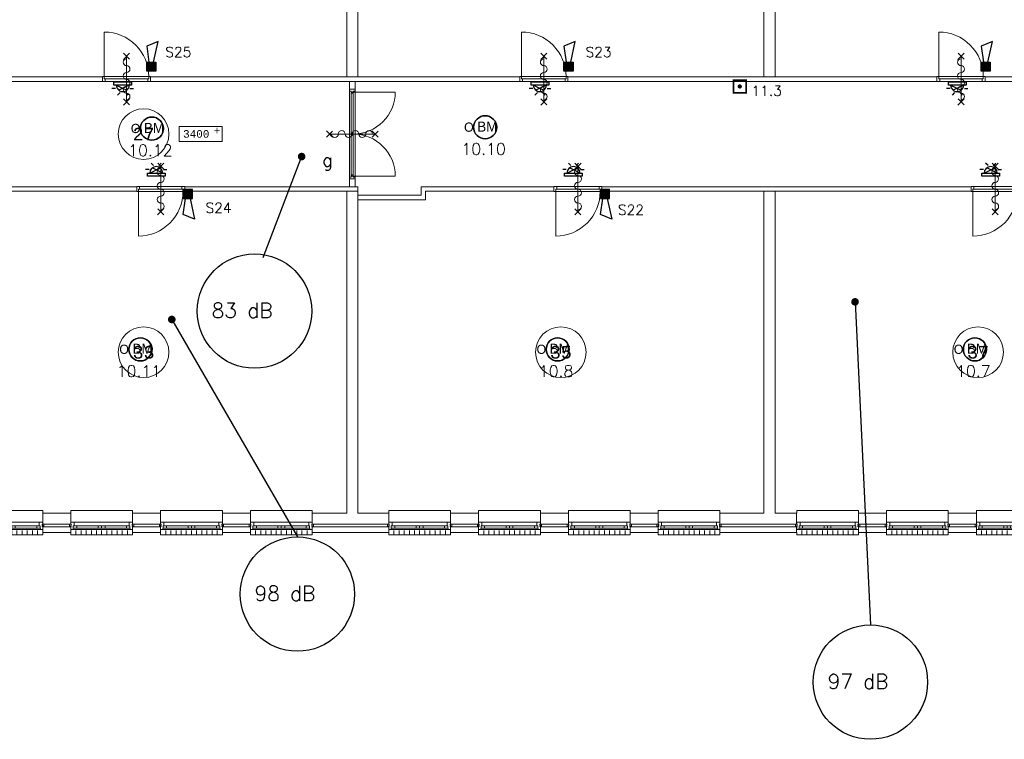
# Model space of a CAD drawing. Header units: millimetres. Extents: x 1890 to 160200, y 5205 to 111580.
# Tile 28 of 51: x 44048 to 63505, y 51729 to 65942. Entities that reach past the tile are written whole.
import ezdxf
from ezdxf.enums import TextEntityAlignment as Align
from ezdxf.xclip import XClip

# ---------------------------------------------------------------- set-up
doc = ezdxf.new("R2010")
doc.units = ezdxf.units.MM
doc.header["$XCLIPFRAME"] = 0
for name, color, linetype in [('BRAND', 1, 'Continuous'), ('DB-waardes', 6, 'Continuous'), ('Xref', 253, 'Continuous'), ('Xref-beg26-1e-verd$0$AL$1A---_ALGEMEEN', 253, 'Continuous'), ('Xref-beg26-1e-verd$0$AT$1A---_TEKST035', 253, 'Continuous'), ('Xref-beg26-1e-verd$0$AT$1A---_TEKST050', 253, 'Continuous')]:
    doc.layers.add(name, color=color, linetype=linetype)
doc.layers.get('Xref').off()
doc.styles.add('ROMANS', font='romans')
doc.styles.add('TXT', font='txt')
doc.styles.add('Xref-beg26-1e-verd$0$MONOTXT', font='MONOTXT')
doc.styles.add('Xref-beg26-1e-verd$0$ROMANS', font='ROMANS')

# ---------------------------------------------------------------- blocks, each defined once
blk = doc.blocks.new('*O376')
at = {"layer": 'Xref-beg26-1e-verd$0$AL$1A---_ALGEMEEN', "color": 0, "linetype": 'Continuous', "lineweight": 0}
for p, q in [((-543, 9), (543, 9)), ((-565.5, -130), (565.5, -130)), ((-508.33, -240), (-508.33, -150)), ((-493, -63), (-67, -63)), ((-493, -106), (-67, -106)), ((-406.66, -240), (-406.66, -150)), ((-305, -240), (-305, -150)), ((-203.33, -240), (-203.33, -150)), ((-101.66, -240), (-101.66, -150)), ((0, -240), (0, -150)), ((67, -63), (493, -63)), ((67, -106), (493, -106)), ((101.66, -240), (101.66, -150)), ((203.33, -240), (203.33, -150)), ((305, -240), (305, -150)), ((406.66, -240), (406.66, -150)), ((508.33, -240), (508.33, -150))]:
    blk.add_line(p, q, dxfattribs=at)
for points in [[(-610, 190), (-610, 240), (610, 240), (610, 190)], [(-610, -190), (-610, -240), (610, -240), (610, -190)]]:
    blk.add_lwpolyline(points, dxfattribs=at)
for points in [[(-610, 9), (-545.15, 9), (-543, 6.86), (-543, -63), (-560, -63), (-560, -114), (-565.5, -114), (-565.5, -127.78), (-567.72, -130), (-610, -130), (-610, -76), (-601, -76), (-601, -60), (-610, -60), (-610, -46), (-601, -46), (-601, -30), (-610, -30)], [(610, 9), (545.15, 9), (543, 6.86), (543, -63), (560, -63), (560, -114), (565.5, -114), (565.5, -127.78), (567.72, -130), (610, -130), (610, -76), (601, -76), (601, -60), (610, -60), (610, -46), (601, -46), (601, -30), (610, -30)], [(-635, -30), (-601, -30), (-601, -46), (-610, -46), (-610, -60), (-601, -60), (-601, -76), (-635, -76)], [(-560, -106), (-493, -106), (-493, -63), (-560, -63)], [(-67, -106), (0, -106), (0, -63), (-67, -63)], [(67, -106), (0, -106), (0, -63), (67, -63)], [(560, -106), (493, -106), (493, -63), (560, -63)], [(635, -30), (601, -30), (601, -46), (610, -46), (610, -60), (601, -60), (601, -76), (635, -76)]]:
    blk.add_lwpolyline(points, close=True, dxfattribs=at)
blk = doc.blocks.new('*O377')
at = {"layer": 'Xref-beg26-1e-verd$0$AL$1A---_ALGEMEEN', "color": 0, "linetype": 'Continuous', "lineweight": 0}
for p, q in [((-543, 9), (543, 9)), ((-565.5, -130), (565.5, -130)), ((-508.33, -240), (-508.33, -150)), ((-493, -63), (-67, -63)), ((-493, -106), (-67, -106)), ((-406.66, -240), (-406.66, -150)), ((-305, -240), (-305, -150)), ((-203.33, -240), (-203.33, -150)), ((-101.66, -240), (-101.66, -150)), ((0, -240), (0, -150)), ((67, -63), (493, -63)), ((67, -106), (493, -106)), ((101.66, -240), (101.66, -150)), ((203.33, -240), (203.33, -150)), ((305, -240), (305, -150)), ((406.66, -240), (406.66, -150)), ((508.33, -240), (508.33, -150))]:
    blk.add_line(p, q, dxfattribs=at)
for points in [[(-610, 190), (-610, 240), (610, 240), (610, 190)], [(-610, -190), (-610, -240), (610, -240), (610, -190)]]:
    blk.add_lwpolyline(points, dxfattribs=at)
for points in [[(-610, 9), (-545.15, 9), (-543, 6.86), (-543, -63), (-560, -63), (-560, -114), (-565.5, -114), (-565.5, -127.78), (-567.72, -130), (-610, -130), (-610, -76), (-601, -76), (-601, -60), (-610, -60), (-610, -46), (-601, -46), (-601, -30), (-610, -30)], [(610, 9), (545.15, 9), (543, 6.86), (543, -63), (560, -63), (560, -114), (565.5, -114), (565.5, -127.78), (567.72, -130), (610, -130), (610, -76), (601, -76), (601, -60), (610, -60), (610, -46), (601, -46), (601, -30), (610, -30)], [(-635, -30), (-601, -30), (-601, -46), (-610, -46), (-610, -60), (-601, -60), (-601, -76), (-635, -76)], [(-560, -106), (-493, -106), (-493, -63), (-560, -63)], [(-67, -106), (0, -106), (0, -63), (-67, -63)], [(67, -106), (0, -106), (0, -63), (67, -63)], [(560, -106), (493, -106), (493, -63), (560, -63)], [(635, -30), (601, -30), (601, -46), (610, -46), (610, -60), (601, -60), (601, -76), (635, -76)]]:
    blk.add_lwpolyline(points, close=True, dxfattribs=at)
blk = doc.blocks.new('*O378')
at = {"layer": 'Xref-beg26-1e-verd$0$AL$1A---_ALGEMEEN', "color": 0, "linetype": 'Continuous', "lineweight": 0}
for p, q in [((-543, 9), (543, 9)), ((-565.5, -130), (565.5, -130)), ((-508.33, -240), (-508.33, -150)), ((-493, -63), (-67, -63)), ((-493, -106), (-67, -106)), ((-406.66, -240), (-406.66, -150)), ((-305, -240), (-305, -150)), ((-203.33, -240), (-203.33, -150)), ((-101.66, -240), (-101.66, -150)), ((0, -240), (0, -150)), ((67, -63), (493, -63)), ((67, -106), (493, -106)), ((101.66, -240), (101.66, -150)), ((203.33, -240), (203.33, -150)), ((305, -240), (305, -150)), ((406.66, -240), (406.66, -150)), ((508.33, -240), (508.33, -150))]:
    blk.add_line(p, q, dxfattribs=at)
for points in [[(-610, 190), (-610, 240), (610, 240), (610, 190)], [(-610, -190), (-610, -240), (610, -240), (610, -190)]]:
    blk.add_lwpolyline(points, dxfattribs=at)
for points in [[(-610, 9), (-545.15, 9), (-543, 6.86), (-543, -63), (-560, -63), (-560, -114), (-565.5, -114), (-565.5, -127.78), (-567.72, -130), (-610, -130), (-610, -76), (-601, -76), (-601, -60), (-610, -60), (-610, -46), (-601, -46), (-601, -30), (-610, -30)], [(610, 9), (545.15, 9), (543, 6.86), (543, -63), (560, -63), (560, -114), (565.5, -114), (565.5, -127.78), (567.72, -130), (610, -130), (610, -76), (601, -76), (601, -60), (610, -60), (610, -46), (601, -46), (601, -30), (610, -30)], [(-635, -30), (-601, -30), (-601, -46), (-610, -46), (-610, -60), (-601, -60), (-601, -76), (-635, -76)], [(-560, -106), (-493, -106), (-493, -63), (-560, -63)], [(-67, -106), (0, -106), (0, -63), (-67, -63)], [(67, -106), (0, -106), (0, -63), (67, -63)], [(560, -106), (493, -106), (493, -63), (560, -63)], [(635, -30), (601, -30), (601, -46), (610, -46), (610, -60), (601, -60), (601, -76), (635, -76)]]:
    blk.add_lwpolyline(points, close=True, dxfattribs=at)
blk = doc.blocks.new('*O379')
at = {"layer": 'Xref-beg26-1e-verd$0$AL$1A---_ALGEMEEN', "color": 0, "linetype": 'Continuous', "lineweight": 0}
for p, q in [((-543, 9), (543, 9)), ((-565.5, -130), (565.5, -130)), ((-508.33, -240), (-508.33, -150)), ((-493, -63), (-67, -63)), ((-493, -106), (-67, -106)), ((-406.66, -240), (-406.66, -150)), ((-305, -240), (-305, -150)), ((-203.33, -240), (-203.33, -150)), ((-101.66, -240), (-101.66, -150)), ((0, -240), (0, -150)), ((67, -63), (493, -63)), ((67, -106), (493, -106)), ((101.66, -240), (101.66, -150)), ((203.33, -240), (203.33, -150)), ((305, -240), (305, -150)), ((406.66, -240), (406.66, -150)), ((508.33, -240), (508.33, -150))]:
    blk.add_line(p, q, dxfattribs=at)
for points in [[(-610, 190), (-610, 240), (610, 240), (610, 190)], [(-610, -190), (-610, -240), (610, -240), (610, -190)]]:
    blk.add_lwpolyline(points, dxfattribs=at)
for points in [[(-610, 9), (-545.15, 9), (-543, 6.86), (-543, -63), (-560, -63), (-560, -114), (-565.5, -114), (-565.5, -127.78), (-567.72, -130), (-610, -130), (-610, -76), (-601, -76), (-601, -60), (-610, -60), (-610, -46), (-601, -46), (-601, -30), (-610, -30)], [(610, 9), (545.15, 9), (543, 6.86), (543, -63), (560, -63), (560, -114), (565.5, -114), (565.5, -127.78), (567.72, -130), (610, -130), (610, -76), (601, -76), (601, -60), (610, -60), (610, -46), (601, -46), (601, -30), (610, -30)], [(-635, -30), (-601, -30), (-601, -46), (-610, -46), (-610, -60), (-601, -60), (-601, -76), (-635, -76)], [(-560, -106), (-493, -106), (-493, -63), (-560, -63)], [(-67, -106), (0, -106), (0, -63), (-67, -63)], [(67, -106), (0, -106), (0, -63), (67, -63)], [(560, -106), (493, -106), (493, -63), (560, -63)], [(635, -30), (601, -30), (601, -46), (610, -46), (610, -60), (601, -60), (601, -76), (635, -76)]]:
    blk.add_lwpolyline(points, close=True, dxfattribs=at)
blk = doc.blocks.new('*O380')
at = {"layer": 'Xref-beg26-1e-verd$0$AL$1A---_ALGEMEEN', "color": 0, "linetype": 'Continuous', "lineweight": 0}
for p, q in [((-543, 9), (543, 9)), ((-565.5, -130), (565.5, -130)), ((-508.33, -240), (-508.33, -150)), ((-493, -63), (-67, -63)), ((-493, -106), (-67, -106)), ((-406.66, -240), (-406.66, -150)), ((-305, -240), (-305, -150)), ((-203.33, -240), (-203.33, -150)), ((-101.66, -240), (-101.66, -150)), ((0, -240), (0, -150)), ((67, -63), (493, -63)), ((67, -106), (493, -106)), ((101.66, -240), (101.66, -150)), ((203.33, -240), (203.33, -150)), ((305, -240), (305, -150)), ((406.66, -240), (406.66, -150)), ((508.33, -240), (508.33, -150))]:
    blk.add_line(p, q, dxfattribs=at)
for points in [[(-610, 190), (-610, 240), (610, 240), (610, 190)], [(-610, -190), (-610, -240), (610, -240), (610, -190)]]:
    blk.add_lwpolyline(points, dxfattribs=at)
for points in [[(-610, 9), (-545.15, 9), (-543, 6.86), (-543, -63), (-560, -63), (-560, -114), (-565.5, -114), (-565.5, -127.78), (-567.72, -130), (-610, -130), (-610, -76), (-601, -76), (-601, -60), (-610, -60), (-610, -46), (-601, -46), (-601, -30), (-610, -30)], [(610, 9), (545.15, 9), (543, 6.86), (543, -63), (560, -63), (560, -114), (565.5, -114), (565.5, -127.78), (567.72, -130), (610, -130), (610, -76), (601, -76), (601, -60), (610, -60), (610, -46), (601, -46), (601, -30), (610, -30)], [(-635, -30), (-601, -30), (-601, -46), (-610, -46), (-610, -60), (-601, -60), (-601, -76), (-635, -76)], [(-560, -106), (-493, -106), (-493, -63), (-560, -63)], [(-67, -106), (0, -106), (0, -63), (-67, -63)], [(67, -106), (0, -106), (0, -63), (67, -63)], [(560, -106), (493, -106), (493, -63), (560, -63)], [(635, -30), (601, -30), (601, -46), (610, -46), (610, -60), (601, -60), (601, -76), (635, -76)]]:
    blk.add_lwpolyline(points, close=True, dxfattribs=at)
blk = doc.blocks.new('*O381')
at = {"layer": 'Xref-beg26-1e-verd$0$AL$1A---_ALGEMEEN', "color": 0, "linetype": 'Continuous', "lineweight": 0}
for p, q in [((-543, 9), (543, 9)), ((-565.5, -130), (565.5, -130)), ((-508.33, -240), (-508.33, -150)), ((-493, -63), (-67, -63)), ((-493, -106), (-67, -106)), ((-406.66, -240), (-406.66, -150)), ((-305, -240), (-305, -150)), ((-203.33, -240), (-203.33, -150)), ((-101.66, -240), (-101.66, -150)), ((0, -240), (0, -150)), ((67, -63), (493, -63)), ((67, -106), (493, -106)), ((101.66, -240), (101.66, -150)), ((203.33, -240), (203.33, -150)), ((305, -240), (305, -150)), ((406.66, -240), (406.66, -150)), ((508.33, -240), (508.33, -150))]:
    blk.add_line(p, q, dxfattribs=at)
for points in [[(-610, 190), (-610, 240), (610, 240), (610, 190)], [(-610, -190), (-610, -240), (610, -240), (610, -190)]]:
    blk.add_lwpolyline(points, dxfattribs=at)
for points in [[(-610, 9), (-545.15, 9), (-543, 6.86), (-543, -63), (-560, -63), (-560, -114), (-565.5, -114), (-565.5, -127.78), (-567.72, -130), (-610, -130), (-610, -76), (-601, -76), (-601, -60), (-610, -60), (-610, -46), (-601, -46), (-601, -30), (-610, -30)], [(610, 9), (545.15, 9), (543, 6.86), (543, -63), (560, -63), (560, -114), (565.5, -114), (565.5, -127.78), (567.72, -130), (610, -130), (610, -76), (601, -76), (601, -60), (610, -60), (610, -46), (601, -46), (601, -30), (610, -30)], [(-635, -30), (-601, -30), (-601, -46), (-610, -46), (-610, -60), (-601, -60), (-601, -76), (-635, -76)], [(-560, -106), (-493, -106), (-493, -63), (-560, -63)], [(-67, -106), (0, -106), (0, -63), (-67, -63)], [(67, -106), (0, -106), (0, -63), (67, -63)], [(560, -106), (493, -106), (493, -63), (560, -63)], [(635, -30), (601, -30), (601, -46), (610, -46), (610, -60), (601, -60), (601, -76), (635, -76)]]:
    blk.add_lwpolyline(points, close=True, dxfattribs=at)
blk = doc.blocks.new('*O382')
at = {"layer": 'Xref-beg26-1e-verd$0$AL$1A---_ALGEMEEN', "color": 0, "linetype": 'Continuous', "lineweight": 0}
for p, q in [((-543, 9), (543, 9)), ((-565.5, -130), (565.5, -130)), ((-508.33, -240), (-508.33, -150)), ((-493, -63), (-67, -63)), ((-493, -106), (-67, -106)), ((-406.66, -240), (-406.66, -150)), ((-305, -240), (-305, -150)), ((-203.33, -240), (-203.33, -150)), ((-101.66, -240), (-101.66, -150)), ((0, -240), (0, -150)), ((67, -63), (493, -63)), ((67, -106), (493, -106)), ((101.66, -240), (101.66, -150)), ((203.33, -240), (203.33, -150)), ((305, -240), (305, -150)), ((406.66, -240), (406.66, -150)), ((508.33, -240), (508.33, -150))]:
    blk.add_line(p, q, dxfattribs=at)
for points in [[(-610, 190), (-610, 240), (610, 240), (610, 190)], [(-610, -190), (-610, -240), (610, -240), (610, -190)]]:
    blk.add_lwpolyline(points, dxfattribs=at)
for points in [[(-610, 9), (-545.15, 9), (-543, 6.86), (-543, -63), (-560, -63), (-560, -114), (-565.5, -114), (-565.5, -127.78), (-567.72, -130), (-610, -130), (-610, -76), (-601, -76), (-601, -60), (-610, -60), (-610, -46), (-601, -46), (-601, -30), (-610, -30)], [(610, 9), (545.15, 9), (543, 6.86), (543, -63), (560, -63), (560, -114), (565.5, -114), (565.5, -127.78), (567.72, -130), (610, -130), (610, -76), (601, -76), (601, -60), (610, -60), (610, -46), (601, -46), (601, -30), (610, -30)], [(-635, -30), (-601, -30), (-601, -46), (-610, -46), (-610, -60), (-601, -60), (-601, -76), (-635, -76)], [(-560, -106), (-493, -106), (-493, -63), (-560, -63)], [(-67, -106), (0, -106), (0, -63), (-67, -63)], [(67, -106), (0, -106), (0, -63), (67, -63)], [(560, -106), (493, -106), (493, -63), (560, -63)], [(635, -30), (601, -30), (601, -46), (610, -46), (610, -60), (601, -60), (601, -76), (635, -76)]]:
    blk.add_lwpolyline(points, close=True, dxfattribs=at)
blk = doc.blocks.new('*O383')
at = {"layer": 'Xref-beg26-1e-verd$0$AL$1A---_ALGEMEEN', "color": 0, "linetype": 'Continuous', "lineweight": 0}
for p, q in [((-543, 9), (543, 9)), ((-565.5, -130), (565.5, -130)), ((-508.33, -240), (-508.33, -150)), ((-493, -63), (-67, -63)), ((-493, -106), (-67, -106)), ((-406.66, -240), (-406.66, -150)), ((-305, -240), (-305, -150)), ((-203.33, -240), (-203.33, -150)), ((-101.66, -240), (-101.66, -150)), ((0, -240), (0, -150)), ((67, -63), (493, -63)), ((67, -106), (493, -106)), ((101.66, -240), (101.66, -150)), ((203.33, -240), (203.33, -150)), ((305, -240), (305, -150)), ((406.66, -240), (406.66, -150)), ((508.33, -240), (508.33, -150))]:
    blk.add_line(p, q, dxfattribs=at)
for points in [[(-610, 190), (-610, 240), (610, 240), (610, 190)], [(-610, -190), (-610, -240), (610, -240), (610, -190)]]:
    blk.add_lwpolyline(points, dxfattribs=at)
for points in [[(-610, 9), (-545.15, 9), (-543, 6.86), (-543, -63), (-560, -63), (-560, -114), (-565.5, -114), (-565.5, -127.78), (-567.72, -130), (-610, -130), (-610, -76), (-601, -76), (-601, -60), (-610, -60), (-610, -46), (-601, -46), (-601, -30), (-610, -30)], [(610, 9), (545.15, 9), (543, 6.86), (543, -63), (560, -63), (560, -114), (565.5, -114), (565.5, -127.78), (567.72, -130), (610, -130), (610, -76), (601, -76), (601, -60), (610, -60), (610, -46), (601, -46), (601, -30), (610, -30)], [(-635, -30), (-601, -30), (-601, -46), (-610, -46), (-610, -60), (-601, -60), (-601, -76), (-635, -76)], [(-560, -106), (-493, -106), (-493, -63), (-560, -63)], [(-67, -106), (0, -106), (0, -63), (-67, -63)], [(67, -106), (0, -106), (0, -63), (67, -63)], [(560, -106), (493, -106), (493, -63), (560, -63)], [(635, -30), (601, -30), (601, -46), (610, -46), (610, -60), (601, -60), (601, -76), (635, -76)]]:
    blk.add_lwpolyline(points, close=True, dxfattribs=at)
blk = doc.blocks.new('*O384')
at = {"layer": 'Xref-beg26-1e-verd$0$AL$1A---_ALGEMEEN', "color": 0, "linetype": 'Continuous', "lineweight": 0}
for p, q in [((-543, 9), (543, 9)), ((-565.5, -130), (565.5, -130)), ((-508.33, -240), (-508.33, -150)), ((-493, -63), (-67, -63)), ((-493, -106), (-67, -106)), ((-406.66, -240), (-406.66, -150)), ((-305, -240), (-305, -150)), ((-203.33, -240), (-203.33, -150)), ((-101.66, -240), (-101.66, -150)), ((0, -240), (0, -150)), ((67, -63), (493, -63)), ((67, -106), (493, -106)), ((101.66, -240), (101.66, -150)), ((203.33, -240), (203.33, -150)), ((305, -240), (305, -150)), ((406.66, -240), (406.66, -150)), ((508.33, -240), (508.33, -150))]:
    blk.add_line(p, q, dxfattribs=at)
for points in [[(-610, 190), (-610, 240), (610, 240), (610, 190)], [(-610, -190), (-610, -240), (610, -240), (610, -190)]]:
    blk.add_lwpolyline(points, dxfattribs=at)
for points in [[(-610, 9), (-545.15, 9), (-543, 6.86), (-543, -63), (-560, -63), (-560, -114), (-565.5, -114), (-565.5, -127.78), (-567.72, -130), (-610, -130), (-610, -76), (-601, -76), (-601, -60), (-610, -60), (-610, -46), (-601, -46), (-601, -30), (-610, -30)], [(610, 9), (545.15, 9), (543, 6.86), (543, -63), (560, -63), (560, -114), (565.5, -114), (565.5, -127.78), (567.72, -130), (610, -130), (610, -76), (601, -76), (601, -60), (610, -60), (610, -46), (601, -46), (601, -30), (610, -30)], [(-635, -30), (-601, -30), (-601, -46), (-610, -46), (-610, -60), (-601, -60), (-601, -76), (-635, -76)], [(-560, -106), (-493, -106), (-493, -63), (-560, -63)], [(-67, -106), (0, -106), (0, -63), (-67, -63)], [(67, -106), (0, -106), (0, -63), (67, -63)], [(560, -106), (493, -106), (493, -63), (560, -63)], [(635, -30), (601, -30), (601, -46), (610, -46), (610, -60), (601, -60), (601, -76), (635, -76)]]:
    blk.add_lwpolyline(points, close=True, dxfattribs=at)
blk = doc.blocks.new('*O385')
at = {"layer": 'Xref-beg26-1e-verd$0$AL$1A---_ALGEMEEN', "color": 0, "linetype": 'Continuous', "lineweight": 0}
for p, q in [((-543, 9), (543, 9)), ((-565.5, -130), (565.5, -130)), ((-508.33, -240), (-508.33, -150)), ((-493, -63), (-67, -63)), ((-493, -106), (-67, -106)), ((-406.66, -240), (-406.66, -150)), ((-305, -240), (-305, -150)), ((-203.33, -240), (-203.33, -150)), ((-101.66, -240), (-101.66, -150)), ((0, -240), (0, -150)), ((67, -63), (493, -63)), ((67, -106), (493, -106)), ((101.66, -240), (101.66, -150)), ((203.33, -240), (203.33, -150)), ((305, -240), (305, -150)), ((406.66, -240), (406.66, -150)), ((508.33, -240), (508.33, -150))]:
    blk.add_line(p, q, dxfattribs=at)
for points in [[(-610, 190), (-610, 240), (610, 240), (610, 190)], [(-610, -190), (-610, -240), (610, -240), (610, -190)]]:
    blk.add_lwpolyline(points, dxfattribs=at)
for points in [[(-610, 9), (-545.15, 9), (-543, 6.86), (-543, -63), (-560, -63), (-560, -114), (-565.5, -114), (-565.5, -127.78), (-567.72, -130), (-610, -130), (-610, -76), (-601, -76), (-601, -60), (-610, -60), (-610, -46), (-601, -46), (-601, -30), (-610, -30)], [(610, 9), (545.15, 9), (543, 6.86), (543, -63), (560, -63), (560, -114), (565.5, -114), (565.5, -127.78), (567.72, -130), (610, -130), (610, -76), (601, -76), (601, -60), (610, -60), (610, -46), (601, -46), (601, -30), (610, -30)], [(-635, -30), (-601, -30), (-601, -46), (-610, -46), (-610, -60), (-601, -60), (-601, -76), (-635, -76)], [(-560, -106), (-493, -106), (-493, -63), (-560, -63)], [(-67, -106), (0, -106), (0, -63), (-67, -63)], [(67, -106), (0, -106), (0, -63), (67, -63)], [(560, -106), (493, -106), (493, -63), (560, -63)], [(635, -30), (601, -30), (601, -46), (610, -46), (610, -60), (601, -60), (601, -76), (635, -76)]]:
    blk.add_lwpolyline(points, close=True, dxfattribs=at)
blk = doc.blocks.new('*O386')
at = {"layer": 'Xref-beg26-1e-verd$0$AL$1A---_ALGEMEEN', "color": 0, "linetype": 'Continuous', "lineweight": 0}
for p, q in [((-543, 9), (543, 9)), ((-565.5, -130), (565.5, -130)), ((-508.33, -240), (-508.33, -150)), ((-493, -63), (-67, -63)), ((-493, -106), (-67, -106)), ((-406.66, -240), (-406.66, -150)), ((-305, -240), (-305, -150)), ((-203.33, -240), (-203.33, -150)), ((-101.66, -240), (-101.66, -150)), ((0, -240), (0, -150)), ((67, -63), (493, -63)), ((67, -106), (493, -106)), ((101.66, -240), (101.66, -150)), ((203.33, -240), (203.33, -150)), ((305, -240), (305, -150)), ((406.66, -240), (406.66, -150)), ((508.33, -240), (508.33, -150))]:
    blk.add_line(p, q, dxfattribs=at)
for points in [[(-610, 190), (-610, 240), (610, 240), (610, 190)], [(-610, -190), (-610, -240), (610, -240), (610, -190)]]:
    blk.add_lwpolyline(points, dxfattribs=at)
for points in [[(-610, 9), (-545.15, 9), (-543, 6.86), (-543, -63), (-560, -63), (-560, -114), (-565.5, -114), (-565.5, -127.78), (-567.72, -130), (-610, -130), (-610, -76), (-601, -76), (-601, -60), (-610, -60), (-610, -46), (-601, -46), (-601, -30), (-610, -30)], [(610, 9), (545.15, 9), (543, 6.86), (543, -63), (560, -63), (560, -114), (565.5, -114), (565.5, -127.78), (567.72, -130), (610, -130), (610, -76), (601, -76), (601, -60), (610, -60), (610, -46), (601, -46), (601, -30), (610, -30)], [(-635, -30), (-601, -30), (-601, -46), (-610, -46), (-610, -60), (-601, -60), (-601, -76), (-635, -76)], [(-560, -106), (-493, -106), (-493, -63), (-560, -63)], [(-67, -106), (0, -106), (0, -63), (-67, -63)], [(67, -106), (0, -106), (0, -63), (67, -63)], [(560, -106), (493, -106), (493, -63), (560, -63)], [(635, -30), (601, -30), (601, -46), (610, -46), (610, -60), (601, -60), (601, -76), (635, -76)]]:
    blk.add_lwpolyline(points, close=True, dxfattribs=at)
blk = doc.blocks.new('Xref-beg26-1e-verd$0$ED0881')
at = {"layer": 'Xref-beg26-1e-verd$0$AL$1A---_ALGEMEEN', "color": 0, "linetype": 'Continuous', "lineweight": 0}
for p, q in [((475, -400), (475, 500)), ((915, 0), (35, 0)), ((55, 100), (895, 100)), ((55, 45), (895, 45))]:
    blk.add_line(p, q, dxfattribs=at)
for points in [[(55, 100), (0, 100), (0, 0), (35, 0), (35, 45), (55, 45), (55, 100)], [(950, 0), (915, 0), (915, 45), (895, 45), (895, 100), (950, 100), (950, 0)]]:
    blk.add_lwpolyline(points, close=True, dxfattribs=at)
blk.add_lwpolyline([(35, 0), (35, -880, 0.414214), (915, 0)], format="xyb", dxfattribs=at)
blk = doc.blocks.new('Xref-beg26-1e-verd$0$BRW60')
at = {"layer": 'Xref-beg26-1e-verd$0$AL$1A---_ALGEMEEN', "color": 0, "linetype": 'Continuous', "lineweight": 0}
for p, q in [((-61.42, 393.58), (61.43, 516.42)), ((59.19, 395.81), (-59.19, 514.19)), ((-61.42, -506.42), (61.43, -383.58)), ((59.19, -504.19), (-59.19, -385.81))]:
    blk.add_line(p, q, dxfattribs=at)
blk = doc.blocks.new('*O550')
at = {"layer": 'Xref-beg26-1e-verd$0$AL$1A---_ALGEMEEN', "color": 0, "linetype": 'Continuous', "lineweight": 0}
blk.add_lwpolyline([(0, -407, 1), (0, -271, -1), (0, -136, 1), (0, 0, -1), (0, 136, 1), (0, 271, -1), (0, 407)], format="xyb", dxfattribs=at)
blk = doc.blocks.new('Xref-beg26-1e-verd$0$BRW00')
at = {"layer": 'Xref-beg26-1e-verd$0$AL$1A---_ALGEMEEN', "color": 0, "linetype": 'Continuous', "lineweight": 0}
blk.add_blockref('*O550', (0, 0), dxfattribs=at)
blk = doc.blocks.new('*O552')
at = {"layer": 'Xref-beg26-1e-verd$0$AL$1A---_ALGEMEEN', "color": 0, "linetype": 'Continuous', "lineweight": 0}
blk.add_line((0, 450), (0, -450), dxfattribs=at)
for name in ['Xref-beg26-1e-verd$0$BRW00', 'Xref-beg26-1e-verd$0$BRW60']:
    blk.add_blockref(name, (0, -5), dxfattribs=at)
blk = doc.blocks.new('*O553')
at = {"layer": 'Xref-beg26-1e-verd$0$AL$1A---_ALGEMEEN', "color": 0, "linetype": 'Continuous', "lineweight": 0}
blk.add_line((0, 450), (0, -450), dxfattribs=at)
for name in ['Xref-beg26-1e-verd$0$BRW00', 'Xref-beg26-1e-verd$0$BRW60']:
    blk.add_blockref(name, (0, -5), dxfattribs=at)
blk = doc.blocks.new('*O556')
at = {"layer": 'Xref-beg26-1e-verd$0$AL$1A---_ALGEMEEN', "color": 0, "linetype": 'Continuous', "lineweight": 0}
blk.add_line((0, 450), (0, -450), dxfattribs=at)
for name in ['Xref-beg26-1e-verd$0$BRW00', 'Xref-beg26-1e-verd$0$BRW60']:
    blk.add_blockref(name, (0, -5), dxfattribs=at)
blk = doc.blocks.new('*O557')
at = {"layer": 'Xref-beg26-1e-verd$0$AL$1A---_ALGEMEEN', "color": 0, "linetype": 'Continuous', "lineweight": 0}
blk.add_line((0, 450), (0, -450), dxfattribs=at)
for name in ['Xref-beg26-1e-verd$0$BRW00', 'Xref-beg26-1e-verd$0$BRW60']:
    blk.add_blockref(name, (0, -5), dxfattribs=at)
blk = doc.blocks.new('*O558')
at = {"layer": 'Xref-beg26-1e-verd$0$AL$1A---_ALGEMEEN', "color": 0, "linetype": 'Continuous', "lineweight": 0}
blk.add_line((0, 450), (0, -450), dxfattribs=at)
for name in ['Xref-beg26-1e-verd$0$BRW00', 'Xref-beg26-1e-verd$0$BRW60']:
    blk.add_blockref(name, (0, -5), dxfattribs=at)
blk = doc.blocks.new('*O559')
at = {"layer": 'Xref-beg26-1e-verd$0$AL$1A---_ALGEMEEN', "color": 0, "linetype": 'Continuous', "lineweight": 0}
blk.add_line((0, 450), (0, -450), dxfattribs=at)
for name in ['Xref-beg26-1e-verd$0$BRW00', 'Xref-beg26-1e-verd$0$BRW60']:
    blk.add_blockref(name, (0, -5), dxfattribs=at)
blk = doc.blocks.new('*O571')
at = {"layer": 'Xref-beg26-1e-verd$0$AL$1A---_ALGEMEEN', "color": 0, "linetype": 'Continuous', "lineweight": 0}
blk.add_line((450, 0), (-450, 0), dxfattribs=at)
at = {"layer": 'Xref-beg26-1e-verd$0$AL$1A---_ALGEMEEN', "color": 0, "linetype": 'Continuous', "lineweight": 0, "rotation": 270}
for name in ['Xref-beg26-1e-verd$0$BRW60', 'Xref-beg26-1e-verd$0$BRW00']:
    blk.add_blockref(name, (-5, 0), dxfattribs=at)
blk = doc.blocks.new('Xref-beg26-1e-verd')
at = {"layer": 'Xref-beg26-1e-verd$0$AL$1A---_ALGEMEEN', "linetype": 'Continuous', "lineweight": 0}
for p, q in [((131977.42, 63796.73), (131977.42, 57439.23)), ((132197.42, 63796.73), (132197.42, 57439.23)), ((123785.42, 55459.23), (123785.42, 57159.23)), ((123899.42, 57159.23), (123899.42, 55459.23)), ((124292.42, 56309.23), (123392.42, 56309.23)), ((131977.42, 48821.73), (131977.42, 55179.23)), ((132197.42, 48821.73), (132197.42, 55179.23))]:
    blk.add_line(p, q, dxfattribs=at)
for points in [[(123732.42, 57439.23), (123952.42, 57439.23), (123952.42, 63796.73), (124565.42, 63796.73), (124565.42, 64016.73), (123050.42, 64016.73), (123050.42, 63796.73), (123732.42, 63796.73)], [(131977.42, 57439.23), (132197.42, 57439.23), (132197.42, 63796.73), (132624.42, 63796.73), (132624.42, 64016.73), (131109.42, 64016.73), (131109.42, 63796.73), (131977.42, 63796.73)], [(111612.42, 57349.23), (118907.42, 57349.23), (118907.42, 57439.23), (111612.42, 57439.23)], [(119857.42, 57349.23), (127152.42, 57349.23), (127152.42, 57439.23), (119857.42, 57439.23)], [(128102.42, 57349.23), (135397.42, 57349.23), (135397.42, 57439.23), (128102.42, 57439.23)], [(140332.42, 57439.23), (136347.42, 57439.23), (136347.42, 57349.23), (140332.42, 57349.23)], [(123785.42, 55269.23), (123899.42, 55269.23), (123899.42, 57349.23), (123785.42, 57349.23)], [(123899.42, 57194.23), (123899.42, 57159.23), (123862.42, 57159.23), (123862.42, 57139.23), (123822.42, 57139.23), (123822.42, 57159.23), (123785.42, 57159.23), (123785.42, 57194.23), (123899.42, 57194.23)], [(123862.42, 56334.23), (123862.42, 57114.23), (123822.42, 57114.23), (123822.42, 56334.23)], [(120419.93, 56159.23), (121269.93, 56159.23), (121269.93, 56459.23), (120419.93, 56459.23)], [(123862.42, 55504.23), (123862.42, 56284.23), (123822.42, 56284.23), (123822.42, 55504.23)], [(123899.42, 55424.23), (123899.42, 55459.23), (123862.42, 55459.23), (123862.42, 55479.23), (123822.42, 55479.23), (123822.42, 55459.23), (123785.42, 55459.23), (123785.42, 55424.23), (123899.42, 55424.23)], [(112287.42, 55179.23), (119582.42, 55179.23), (119582.42, 55269.23), (112287.42, 55269.23)], [(123952.42, 55179.23), (120532.42, 55179.23), (120532.42, 55269.23), (123952.42, 55269.23)], [(123952.42, 55099.23), (125202.42, 55099.23), (125202.42, 55269.23), (127827.42, 55269.23), (127827.42, 55179.23), (125292.42, 55179.23), (125292.42, 55009.23), (123952.42, 55009.23)], [(128777.42, 55179.23), (136072.42, 55179.23), (136072.42, 55269.23), (128777.42, 55269.23)], [(123732.42, 55179.23), (123952.42, 55179.23), (123952.42, 48821.73), (124565.42, 48821.73), (124565.42, 48601.73), (123050.42, 48601.73), (123050.42, 48821.73), (123732.42, 48821.73)], [(131977.42, 55179.23), (132197.42, 55179.23), (132197.42, 48821.73), (132624.42, 48821.73), (132624.42, 48601.73), (131109.42, 48601.73), (131109.42, 48821.73), (131977.42, 48821.73)], [(117725.42, 48601.73), (118280.42, 48601.73), (118280.42, 48821.73), (117725.42, 48821.73)], [(119500.42, 48601.73), (120055.42, 48601.73), (120055.42, 48821.73), (119500.42, 48821.73)], [(121275.42, 48601.73), (121830.42, 48601.73), (121830.42, 48821.73), (121275.42, 48821.73)], [(125784.42, 48601.73), (126339.42, 48601.73), (126339.42, 48821.73), (125784.42, 48821.73)], [(127559.42, 48601.73), (128114.42, 48601.73), (128114.42, 48821.73), (127559.42, 48821.73)], [(129334.42, 48601.73), (129889.42, 48601.73), (129889.42, 48821.73), (129334.42, 48821.73)], [(133845.42, 48601.73), (134400.42, 48601.73), (134400.42, 48821.73), (133845.42, 48821.73)], [(135620.42, 48601.73), (136175.42, 48601.73), (136175.42, 48821.73), (135620.42, 48821.73)], [(117725.42, 48441.73), (118280.42, 48441.73), (118280.42, 48551.73), (117725.42, 48551.73)], [(119500.42, 48441.73), (120055.42, 48441.73), (120055.42, 48551.73), (119500.42, 48551.73)], [(121275.42, 48441.73), (121830.42, 48441.73), (121830.42, 48551.73), (121275.42, 48551.73)], [(123050.42, 48441.73), (124565.42, 48441.73), (124565.42, 48551.73), (123050.42, 48551.73)], [(125784.42, 48441.73), (126339.42, 48441.73), (126339.42, 48551.73), (125784.42, 48551.73)], [(127559.42, 48441.73), (128114.42, 48441.73), (128114.42, 48551.73), (127559.42, 48551.73)], [(129334.42, 48441.73), (129889.42, 48441.73), (129889.42, 48551.73), (129334.42, 48551.73)], [(131109.42, 48441.73), (132624.42, 48441.73), (132624.42, 48551.73), (131109.42, 48551.73)], [(133845.42, 48441.73), (134400.42, 48441.73), (134400.42, 48551.73), (133845.42, 48551.73)], [(135620.42, 48441.73), (136175.42, 48441.73), (136175.42, 48551.73), (135620.42, 48551.73)]]:
    blk.add_lwpolyline(points, close=True, dxfattribs=at)
for points in [[(123862.42058, 56309.23099, 0.4142135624), (124692.42, 57139.23), (123862.42, 57139.23)], [(123862.42058, 56309.23099, -0.4142135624), (124692.42, 55479.23), (123862.42, 55479.23)]]:
    blk.add_lwpolyline(points, format="xyb", dxfattribs=at)
for centre in [(119719.93, 56309.23), (119719.91, 52000.49), (127964.91, 52000.49), (136209.91, 52000.48)]:
    blk.add_circle(centre, 500, dxfattribs=at)
for centre, start, end in [((123842.41849, 57118.72971), 347.319616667, 192.680383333), ((123842.42058, 56329.73099), 167.319616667, 12.680383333), ((123842.42058, 56288.73099), 347.319616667, 192.680383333), ((123842.42651, 55499.73142), 167.319616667, 12.680383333)]:
    blk.add_arc(centre, 20.5, start, end, dxfattribs=at)
at = {"layer": 'Xref-beg26-1e-verd$0$AL$1A---_ALGEMEEN', "linetype": 'Continuous', "lineweight": 0, "yscale": -1}
for p in [(118907.42, 57444.23), (127152.42, 57444.23), (135397.42, 57444.23)]:
    blk.add_blockref('Xref-beg26-1e-verd$0$ED0881', p, dxfattribs=at)
at = {"layer": 'Xref-beg26-1e-verd$0$AL$1A---_ALGEMEEN', "linetype": 'Continuous', "lineweight": 0}
for name, p in [('*O553', (119382.42, 57394.23)), ('*O556', (127627.42, 57394.23)), ('*O558', (135872.42, 57394.23)), ('*O571', (123842.42, 56309.23)), ('Xref-beg26-1e-verd$0$ED0881', (119582.42, 55174.23)), ('*O552', (120057.42, 55224.23)), ('Xref-beg26-1e-verd$0$ED0881', (127827.42, 55174.23)), ('*O557', (128302.42, 55224.23)), ('Xref-beg26-1e-verd$0$ED0881', (136072.42, 55174.23)), ('*O559', (136547.42, 55224.23)), ('*O376', (117115.42, 48631.73)), ('*O377', (118890.42, 48631.73)), ('*O378', (120665.42, 48631.73)), ('*O379', (122440.42, 48631.73)), ('*O380', (125174.42, 48631.73)), ('*O381', (126949.42, 48631.73)), ('*O382', (128724.42, 48631.73)), ('*O383', (130499.42, 48631.73)), ('*O384', (133235.42, 48631.73)), ('*O385', (135010.42, 48631.73)), ('*O386', (136785.42, 48631.73))]:
    blk.add_blockref(name, p, dxfattribs=at)
at = {"layer": 'Xref-beg26-1e-verd$0$AT$1A---_TEKST035', "linetype": 'Continuous', "lineweight": 0, "style": 'Xref-beg26-1e-verd$0$MONOTXT'}
for s, p in [('+', (121105.14, 56380.5)), ('3400', (120499.55, 56311.78))]:
    blk.add_text(s, height=150, dxfattribs=at).set_placement(p, align=Align.MIDDLE_LEFT)
at = {"layer": 'Xref-beg26-1e-verd$0$AT$1A---_TEKST050', "linetype": 'Continuous', "lineweight": 0, "style": 'Xref-beg26-1e-verd$0$MONOTXT'}
for s, p in [('27', (119719.92, 56309.22)), ('33', (119719.9, 52000.48)), ('35', (127964.9, 52000.48)), ('37', (136209.9, 52000.47))]:
    blk.add_text(s, height=250.00002, dxfattribs=at).set_placement(p, align=Align.MIDDLE)
at = {"layer": 'Xref-beg26-1e-verd$0$AT$1A---_TEKST050', "linetype": 'Continuous', "lineweight": 0, "style": 'Xref-beg26-1e-verd$0$ROMANS'}
blk.add_text('g', height=250.00002, dxfattribs=at).set_placement((123250.71, 55795.84), align=Align.MIDDLE_LEFT)
blk = doc.blocks.new('BR-OPT-M')
at = {"layer": 'BRAND', "color": 0}
blk.add_lwpolyline([(1.75, 0, 1), (-1.75, 0, 1)], format="xyb", close=True, dxfattribs=at)
blk.add_circle((0, 0), 1.75, dxfattribs=at)
for start, end in [(0, 180), (180, 0)]:
    blk.add_arc((0, 0), 1.75, start, end, dxfattribs=at)
at = {"layer": 'BRAND', "color": 0, "style": 'TXT'}
blk.add_text('O', height=1.4, dxfattribs=at).set_placement((-3.2, -0.68))
at = {"layer": 'BRAND', "color": 0, "insert": (-1.2, 0.86), "char_height": 1.522, "width": 4.0171, "attachment_point": 1, "style": 'TXT'}
blk.add_mtext('BM', dxfattribs=at)
at = {"layer": 'BRAND', "color": 0, "style": 'ROMANS'}
blk.add_attdef('ION1-B', text='', height=1.75, dxfattribs=at).set_placement((-0.23, -2.43), align=Align.TOP_CENTER)
blk = doc.blocks.new('handmelder')
at = {"layer": 'BRAND', "color": 0, "const_width": 0.416}
blk.add_lwpolyline([(0.55, 1.82), (-1.53, 1.82), (-1.53, -1.3), (1.59, -1.3), (1.59, 1.82), (0.55, 1.82)], dxfattribs=at)
at = {"layer": 'BRAND', "color": 0, "const_width": 0.52}
blk.add_lwpolyline([(-0.23, 0.26, 1), (0.29, 0.26, 1)], format="xyb", close=True, dxfattribs=at)
at = {"layer": 'BRAND', "color": 0, "style": 'ROMANS'}
blk.add_attdef('X', text='', height=2, dxfattribs=at).set_placement((0.09, -2.9), align=Align.MIDDLE)
blk = doc.blocks.new('NEVENIN')
at = {"layer": 'BRAND', "color": 0}
for p, q in [((-0.86, 3.53), (-1.68, 4.35)), ((0.86, 3.53), (1.68, 4.35)), ((-2.37, 2.19), (-3.54, 2.19)), ((-2.91, 1.02), (2.91, 1.02)), ((-2.91, 0), (-2.91, 1.02)), ((2.91, 0), (-2.91, 0)), ((-2.16, 1.02), (1.31, 2.74)), ((2.16, 1.02), (-1.31, 2.74)), ((2.37, 2.19), (3.54, 2.19)), ((2.91, 1.02), (2.91, 0))]:
    blk.add_line(p, q, dxfattribs=at)
blk.add_arc((0, 1.02), 2.16, 360, 180, dxfattribs=at)
blk = doc.blocks.new('SWHOOP')
at = {"layer": 'BRAND', "color": 0}
for p, q in [((3, 1.5), (0, 1.5)), ((3, 0.75), (9.75, 2.25)), ((3, -1.5), (3, 1.5)), ((9.75, 2.25), (8.25, -1.5)), ((0, -1.5), (3, -1.5)), ((8.25, -1.5), (3, -0.75))]:
    blk.add_line(p, q, dxfattribs=at)
at = {"layer": 'BRAND'}
blk.add_line((0, 1.5), (0, -1.5), dxfattribs=at)
at = {"layer": 'BRAND', "color": 0}
blk.add_solid([(0, -1.5), (3, -1.5), (0, 1.5), (3, 1.5)], dxfattribs=at)

msp = doc.modelspace()

# ---------------------------------------------------------------- linework, layer by layer
at = {"layer": 'DB-waardes'}
for p, q in [((49619, 63238), (48853, 61238)), ((60555, 60369), (60859, 53990)), ((47053, 60021), (49535, 55729))]:
    msp.add_line(p, q, dxfattribs=at)
at = {"layer": 'DB-waardes', "const_width": 75}
for points in [[(49582, 63238, 1), (49657, 63238, 1)], [(60518, 60369, 1), (60593, 60369, 1)], [(47016, 60021, 1), (47091, 60021, 1)]]:
    msp.add_lwpolyline(points, format="xyb", close=True, dxfattribs=at)
at = {"layer": 'DB-waardes'}
for centre in [(48688, 60187), (49535, 54598), (60859, 52860)]:
    msp.add_circle(centre, 1130, dxfattribs=at)

# ---------------------------------------------------------------- block references
at = {"layer": 'BRAND', "yscale": 60, "zscale": 60}
for name, p, xscale, rotation in [('SWHOOP', (46647, 64923), -60, 270), ('SWHOOP', (54892, 64923), -60, 270), ('SWHOOP', (63137, 64923), -60, 270), ('NEVENIN', (46084, 64713), 60, 180), ('NEVENIN', (54329, 64713), 60, 180), ('NEVENIN', (62574, 64713), 60, 180), ('SWHOOP', (47370, 62589), 60, 270), ('SWHOOP', (55615, 62589), 60, 270)]:
    msp.add_blockref(name, p, dxfattribs=dict(at, xscale=xscale, rotation=rotation))
at = {"layer": 'BRAND'}
for name, p, xscale, yscale, zscale in [('handmelder', (58275, 64602), 80, 80, 80), ('NEVENIN', (46746, 62850), 60, 60, 60), ('NEVENIN', (54991, 62850), 60, 60, 60), ('NEVENIN', (63236, 62850), 60, 60, 60)]:
    msp.add_blockref(name, p, dxfattribs=dict(at, xscale=xscale, yscale=yscale, zscale=zscale))
at = {"layer": 'BRAND', "xscale": 130, "yscale": 130, "zscale": 130}
for p, values in [((46660, 63791), {'ION1-B': '10.12'}), ((53246, 63817), {'ION1-B': '10.10'}), ((46433, 59430), {'ION1-B': '10.11'}), ((54678, 59430), {'ION1-B': '10.8'}), ((62923, 59430), {'ION1-B': '10.7'})]:
    msp.add_blockref('BR-OPT-M', p, dxfattribs=at).add_auto_attribs(values)
at = {"layer": 'Xref'}
ref = msp.add_blockref('Xref-beg26-1e-verd', (-73223, 7374), dxfattribs=at)
XClip(ref).set_block_clipping_path([(79179.92, 42876.73), (160997.859777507, 70921.1478704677)])

# ---------------------------------------------------------------- texts
at = {"layer": 'BRAND', "style": 'ROMANS'}
for s, p in [('S25', (46925, 65202)), ('S23', (55230, 65202)), ('11.3', (58510, 64437)), ('S24', (47720, 62127)), ('S22', (55870, 62087))]:
    msp.add_text(s, height=200, dxfattribs=at).set_placement(p)
at = {"layer": 'DB-waardes', "style": 'ROMANS'}
for s, p in [('83 dB', (47842, 60054)), ('98 dB', (48688, 54465)), ('97 dB', (60013, 52727))]:
    msp.add_text(s, height=292.5, dxfattribs=at).set_placement(p)

doc.saveas('drawing.dxf')
